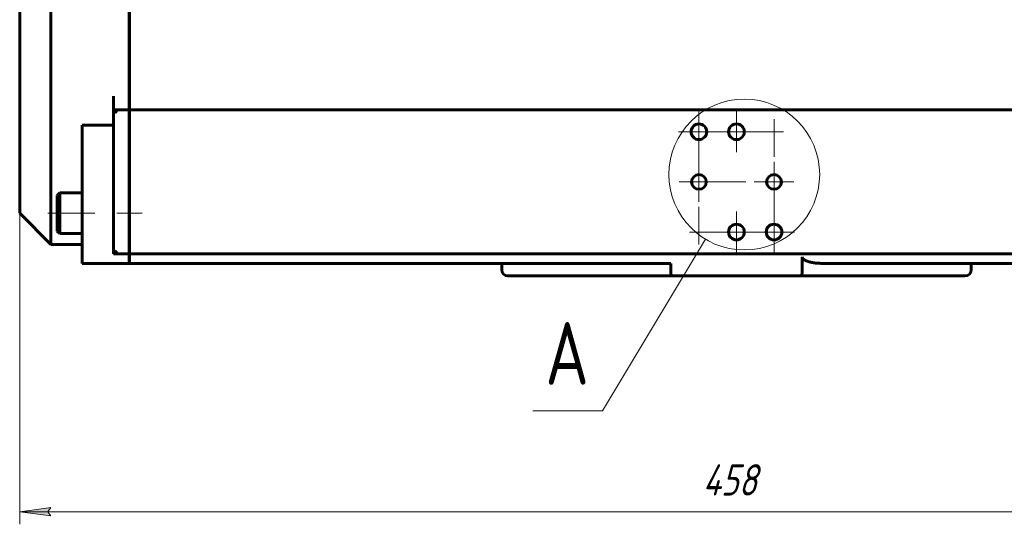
# Model space of a CAD drawing. Header units: millimetres. Extents: x 0 to 841, y 0 to 594.
# Tile 6 of 26: x 107 to 264, y 222 to 303. Entities that reach past the tile are written whole.
import ezdxf

# ---------------------------------------------------------------- set-up
doc = ezdxf.new("R2010")
doc.units = ezdxf.units.MM
for name, pattern in [('K5LT_AXLED', [12, 7.5, -1.5, 1.5, -1.5]), ('K5LT_BASIC', [0]), ('K5LT_THIN', [0])]:
    doc.linetypes.add(name, pattern=pattern)
doc.layers.add('Системный слой', color=7, linetype='Continuous')
doc.layers.add('Системный слой (1)', color=7, linetype='Continuous', true_color=0x6c6c6c)
doc.styles.add('KDIMTEXTSTYLE', font='txt', dxfattribs={"width": 0.96, "oblique": 15, "height": 5})
doc.styles.add('KTEXTSTYLE', font='txt', dxfattribs={"width": 0.96, "height": 5})
doc.dimstyles.new('KDIMSTYLE (0.50)', dxfattribs={"dimtxt": 5, "dimasz": 1, "dimexe": 2, "dimexo": 0, "dimgap": 1, "dimtad": 1, "dimlfac": 2, "dimtxsty": 'KDIMTEXTSTYLE', "dimsah": 1, "dimcen": 0, "dimdle": 1, "dimadec": 0, "dimazin": 0, "dimtfac": 0.667, "dimtmove": 0, "dimatfit": 3, "dimfxl": 1, "dimtvp": 1, "dimtolj": 1, "dimtzin": 0, "dimarcsym": 0})

# ---------------------------------------------------------------- blocks, each defined once
blk = doc.blocks.new('U12')
at = {"layer": 'Системный слой (1)', "color": 150, "linetype": 'K5LT_BASIC', "lineweight": 60, "true_color": 0x0080ff}
for p, q in [((106.94, 310.58), (106.94, 349.08)), ((106.94, 272.08), (106.94, 310.58))]:
    blk.add_line(p, q, dxfattribs=at)
blk = doc.blocks.new('U20')
at = {"layer": 'Системный слой (1)', "color": 150, "linetype": 'K5LT_BASIC', "lineweight": 60, "true_color": 0x0080ff}
for p, q in [((111.94, 310.58), (111.94, 354.08)), ((111.94, 267.08), (111.94, 310.58))]:
    blk.add_line(p, q, dxfattribs=at)
blk = doc.blocks.new('U21')
at = {"layer": 'Системный слой (1)', "color": 7, "linetype": 'K5LT_THIN', "lineweight": 18}
for p, q in [((216.5, 267.94), (200.05, 240.53)), ((200.05, 240.53), (188.91, 240.53))]:
    blk.add_line(p, q, dxfattribs=at)
blk.add_arc((222.69, 278.26), 12.04, 0, 360, dxfattribs=at)
at = {"layer": 'Системный слой (1)', "color": 7, "insert": (190.91, 254.71), "char_height": 10, "attachment_point": 1, "style": 'KTEXTSTYLE'}
blk.add_mtext('\\fArial|b0|c204|p34;\\H5.0;\\W1.000;\\Q15;\\fGOST Type AU|b0|i0|c204|p34;\\Q0;\\W0.960;\\H10.00;{\\c16711680;А}', dxfattribs=at)
blk = doc.blocks.new('D1')
at = {"layer": 'Системный слой (1)'}
for points in [[(111.94, 223.77), (111.44, 224.42), (111.94, 225.08), (106.94, 224.42)], [(330.94, 223.77), (335.94, 224.42), (330.94, 225.08), (331.44, 224.42)]]:
    blk.add_hatch(color=7, dxfattribs=at).paths.add_polyline_path(points)
at = {"layer": 'Системный слой (1)', "color": 7, "linetype": 'K5LT_THIN', "lineweight": 18}
for p, q in [((106.94, 272.08), (106.94, 222.42)), ((335.94, 272.08), (335.94, 222.42)), ((106.94, 224.42), (111.94, 225.08)), ((111.94, 225.08), (111.44, 224.42)), ((331.44, 224.42), (330.94, 225.08)), ((330.94, 225.08), (335.94, 224.42)), ((111.94, 223.77), (106.94, 224.42)), ((335.94, 224.42), (106.94, 224.42)), ((111.44, 224.42), (111.94, 223.77)), ((335.94, 224.42), (330.94, 223.77)), ((330.94, 223.77), (331.44, 224.42))]:
    blk.add_line(p, q, dxfattribs=at)
blk.add_wipeout([(216.03, 225.42), (216.03, 232.81), (226.41, 232.81), (226.41, 225.42)]).dxf.layer = 'Системный слой (1)'
at = {"layer": 'Системный слой (1)', "color": 7, "insert": (216.03, 232.01), "char_height": 5, "attachment_point": 1, "style": 'KTEXTSTYLE'}
blk.add_mtext('\\fArial|b0|c204|p34;\\H5.0;\\W1.000;\\Q15;\\fGOST Type AU|b0|i0|c204|p34;\\Q15;\\W0.960;458', dxfattribs=at)
blk = doc.blocks.new('KDIMARROW_01')
at = {"layer": 'Системный слой'}
blk.add_hatch(color=0, dxfattribs=at).paths.add_polyline_path([(-5, -0.66), (0, 0), (-5, 0.66), (-4.5, 0)])
at = {"layer": 'Системный слой', "color": 0, "linetype": 'K5LT_THIN', "lineweight": 18}
for p, q in [((-4.5, 0), (-5, 0.66)), ((-5, 0.66), (0, 0)), ((0, 0), (-5, -0.66)), ((-5, -0.66), (-4.5, 0))]:
    blk.add_line(p, q, dxfattribs=at)
at = {"layer": 'Системный слой (1)', "color": 0, "linetype": 'K5LT_THIN', "lineweight": 18}
blk.add_line((638.72, 310.58), (638.22, 310.58), dxfattribs=at)
blk = doc.blocks.new('U22')
at = {"layer": 'Системный слой (1)', "color": 30, "linetype": 'K5LT_AXLED', "lineweight": 18, "true_color": 0xff8000}
for q in [(215.44, 280.26), (212.26, 277.08), (230.62, 277.08), (215.44, 273.9)]:
    blk.add_line((215.44, 277.08), q, dxfattribs=at)
blk = doc.blocks.new('U23')
at = {"layer": 'Системный слой (1)', "color": 30, "linetype": 'K5LT_AXLED', "lineweight": 18, "true_color": 0xff8000}
for q in [(215.44, 288.33), (212.19, 285.08), (218.69, 285.08), (215.44, 267.08)]:
    blk.add_line((215.44, 285.08), q, dxfattribs=at)
blk = doc.blocks.new('U25')
at = {"layer": 'Системный слой (1)', "color": 30, "linetype": 'K5LT_AXLED', "lineweight": 18, "true_color": 0xff8000}
for q in [(221.44, 272.33), (213.44, 269.08), (224.69, 269.08), (221.44, 265.83)]:
    blk.add_line((221.44, 269.08), q, dxfattribs=at)
blk = doc.blocks.new('U26')
at = {"layer": 'Системный слой (1)', "color": 30, "linetype": 'K5LT_AXLED', "lineweight": 18, "true_color": 0xff8000}
for q in [(221.44, 288.33), (218.19, 285.08), (229.44, 285.08), (221.44, 281.83)]:
    blk.add_line((221.44, 285.08), q, dxfattribs=at)
blk = doc.blocks.new('U28')
at = {"layer": 'Системный слой (1)', "color": 30, "linetype": 'K5LT_AXLED', "lineweight": 18, "true_color": 0xff8000}
for q in [(227.44, 287.08), (224.19, 269.08), (230.69, 269.08), (227.44, 265.83)]:
    blk.add_line((227.44, 269.08), q, dxfattribs=at)
blk = doc.blocks.new('U29')
at = {"layer": 'Системный слой (1)', "color": 30, "linetype": 'K5LT_AXLED', "lineweight": 18, "true_color": 0xff8000}
for q in [(227.44, 280.26), (224.26, 277.08), (230.62, 277.08), (227.44, 273.9)]:
    blk.add_line((227.44, 277.08), q, dxfattribs=at)

msp = doc.modelspace()

# ---------------------------------------------------------------- linework, layer by layer
at = {"layer": 'Системный слой (1)', "color": 150, "linetype": 'K5LT_BASIC', "lineweight": 60, "true_color": 0x0080ff}
for p, q in [((124.4897, 290.7639), (124.4897, 334.9988)), ((124.4397, 290.7639), (124.4397, 310.5806)), ((121.9397, 288.5806), (121.9397, 290.7639)), ((124.4397, 288.5806), (124.4397, 290.7639)), ((124.4897, 288.5806), (124.4897, 290.7639)), ((121.9397, 265.5806), (121.9397, 288.5806)), ((124.4397, 288.5806), (121.9397, 288.5806)), ((122.4397, 288.0806), (121.9397, 288.5806)), ((124.4397, 288.5806), (124.4397, 288.0806)), ((124.4397, 288.0806), (124.4397, 266.0806)), ((318.3897, 288.5806), (124.4897, 288.5806)), ((124.4897, 288.5806), (124.4897, 288.0806)), ((124.4897, 288.0806), (124.4897, 266.0806)), ((116.9397, 264.0806), (116.9397, 286.1624)), ((121.9397, 286.1624), (116.9397, 286.1624)), ((124.4897, 285.5806), (124.4397, 285.5806)), ((113.3397, 275.3306), (112.9397, 274.9306)), ((113.3397, 275.3306), (113.3397, 268.8306)), ((113.3397, 275.3306), (116.9397, 275.3306)), ((112.9397, 274.9306), (112.9397, 269.2306)), ((124.4897, 274.0806), (124.4397, 274.0806)), ((111.9397, 267.0806), (106.9397, 272.0806)), ((113.3397, 268.8306), (112.9397, 269.2306)), ((124.4897, 270.0806), (124.4397, 270.0806)), ((113.3397, 268.8306), (116.9397, 268.8306)), ((116.9397, 267.0806), (111.9397, 267.0806)), ((122.4397, 266.0806), (121.9397, 265.5806)), ((124.4397, 266.0806), (124.4397, 265.5806)), ((124.4897, 266.0806), (124.4897, 265.5806)), ((124.4397, 265.5806), (121.9397, 265.5806)), ((124.4397, 265.5806), (124.4397, 264.0806)), ((318.3897, 265.5806), (124.4897, 265.5806)), ((124.4897, 265.5806), (124.4897, 264.0806)), ((231.9397, 265.0806), (231.9397, 263.0806)), ((116.9397, 264.0806), (124.4397, 264.0806)), ((124.4897, 264.0806), (210.9397, 264.0806)), ((183.9397, 264.0806), (183.9397, 263.0806)), ((210.9397, 264.0806), (210.9397, 263.0806)), ((234.9026, 264.0806), (318.3897, 264.0806)), ((258.9397, 264.0806), (258.9397, 263.0806)), ((184.9397, 262.0806), (211.0835, 262.0806)), ((231.7958, 262.0806), (211.0835, 262.0806)), ((231.7958, 262.0806), (257.9397, 262.0806))]:
    msp.add_line(p, q, dxfattribs=at)
for centre, radius in [((215.4397, 285.0806), 1.25), ((221.4397, 285.0806), 1.25), ((215.4397, 277.0806), 1.1809), ((227.4397, 277.0806), 1.1809), ((221.4397, 269.0806), 1.25), ((227.4397, 269.0806), 1.25)]:
    msp.add_circle(centre, radius, dxfattribs=at)
for centre, start, end in [((184.9397, 263.0806), 180, 270), ((257.9397, 263.0806), 270, 0)]:
    msp.add_arc(centre, 1, start, end, dxfattribs=at)
for points, knots in [([(234.9026, 264.0806), (234.7858, 264.0806), (234.5561, 264.0865), (234.2162, 264.1115), (233.8961, 264.1496), (233.6425, 264.1909), (233.4513, 264.2285), (233.3158, 264.2583), (233.1889, 264.2891), (233.0695, 264.3211), (232.9591, 264.3533), (232.8567, 264.3859), (232.7638, 264.418), (232.6776, 264.4501), (232.5984, 264.4819), (232.5253, 264.5136), (232.4602, 264.544), (232.4016, 264.5734), (232.3458, 264.6035), (232.2918, 264.6349), (232.2404, 264.6675), (232.1889, 264.7033), (232.1395, 264.7415), (232.0943, 264.7816), (232.0638, 264.8126), (232.032, 264.8485), (232.0017, 264.8883), (231.9716, 264.9413), (231.9539, 264.9862), (231.9425, 265.0327), (231.9397, 265.0624), (231.9397, 265.0806)], [0, 0, 0, 0, 3.59299909, 6.95749136, 10.10183851, 13.02687038, 14.44786936, 15.79476873, 17.08339784, 18.26948151, 19.41348637, 20.44609695, 21.4099642, 22.27977743, 23.12354862, 23.88442288, 24.58770853, 25.20007706, 25.77931986, 26.41855026, 27.00272279, 27.53120585, 28.21765393, 28.78710333, 29.25553582, 29.45589272, 30.15128372, 30.66430281, 31.16899537, 31.49714003, 32, 32, 32, 32]), ([(211.0835, 262.0806), (211.0745, 262.0806), (211.0614, 262.0891), (211.0434, 262.1181), (211.0277, 262.1551), (211.0094, 262.2178), (210.9909, 262.3082), (210.975, 262.4171), (210.9625, 262.533), (210.9505, 262.6838), (210.9418, 262.8662), (210.9397, 263.0136), (210.9397, 263.0806)], [0, 0, 0, 0, 1.55691958, 2.24916613, 3.19171302, 4.42366068, 5.7723195, 7.08350731, 8.27974649, 9.3601, 11.34500695, 13, 13, 13, 13]), ([(231.7958, 262.0806), (231.8049, 262.0806), (231.8179, 262.0891), (231.8359, 262.1181), (231.8516, 262.1551), (231.8699, 262.2178), (231.8884, 262.3082), (231.9044, 262.4171), (231.9169, 262.533), (231.9289, 262.6838), (231.9375, 262.8662), (231.9397, 263.0136), (231.9397, 263.0806)], [0, 0, 0, 0, 1.55691958, 2.24916613, 3.19171302, 4.42366068, 5.7723195, 7.08350731, 8.27974649, 9.3601, 11.34500695, 13, 13, 13, 13])]:
    msp.add_open_spline(points, degree=3, knots=knots, dxfattribs=at)

# ---------------------------------------------------------------- block references
at = {"layer": 'Системный слой (1)'}
for name in ['U20', 'U12', 'U21', 'U26', 'U22', 'U29']:
    msp.add_blockref(name, (0, 0), dxfattribs=at)

# ---------------------------------------------------------------- next in the draw order: dimensions: what is measured, and where the dimension line sits
at = {"layer": 'Системный слой (1)', "color": 7}
dim = msp.add_linear_dim(base=(335.9397, 224.4244), p1=(106.9397, 272.0806), p2=(335.9397, 272.0806), dimstyle='KDIMSTYLE (0.50)', override={"dimexo": 0, "dimpost": '\\fGOST Type AU|b0|c204|p34;\\H5.0;\\W0.960;\\Q15;<>', "dimblk1": 'KDIMARROW_01', "dimblk2": 'KDIMARROW_01', "dimse1": 0, "dimse2": 0, "dimclrt": 7, "dimtol": 1, "dimtp": 0, "dimtm": 0, "dimtdec": 5, "dimtolj": 1}, dxfattribs=at)
dim.commit()
dim.dimension.update_dxf_attribs({"geometry": 'D1', "text_midpoint": (221.4397, 224.4244), "dimtype": 160})

# ---------------------------------------------------------------- next in the draw order: linework, layer by layer
at = {"layer": 'Системный слой (1)', "color": 30, "linetype": 'K5LT_AXLED', "lineweight": 18, "true_color": 0xff8000}
for p, q in [((118.9397, 272.0806), (110.9397, 272.0806)), ((126.4897, 272.0806), (122.4397, 272.0806))]:
    msp.add_line(p, q, dxfattribs=at)

# ---------------------------------------------------------------- next in the draw order: block references
at = {"layer": 'Системный слой (1)'}
for name in ['U23', 'U28', 'U25']:
    msp.add_blockref(name, (0, 0), dxfattribs=at)

doc.saveas('drawing.dxf')
